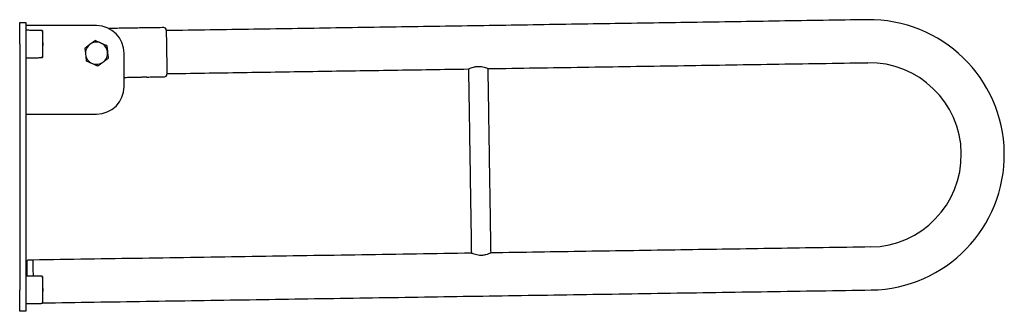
# Model space of a CAD drawing. Header units: millimetres. Extents: x 3935.015 to 3935.816, y 1853.044 to 1853.875.
# Tile 1 of 2: x 3935.015 to 3935.816, y 1853.044 to 1853.281. Entities that reach past the tile are written whole.
import ezdxf

# ---------------------------------------------------------------- set-up
doc = ezdxf.new("R2010")
doc.units = ezdxf.units.MM
doc.layers.add('SANINDUSA', color=3, linetype='Continuous')

msp = doc.modelspace()

# ---------------------------------------------------------------- linework, layer by layer
at = {"layer": 'SANINDUSA'}
for p, q in [((3935.01471, 1853.27874), (3935.01971, 1853.27874)), ((3935.01471, 1853.26144), (3935.01471, 1853.27874)), ((3935.01971, 1853.27874), (3935.01971, 1853.26144)), ((3935.07726, 1853.27624), (3935.01971, 1853.27624)), ((3935.03318, 1853.27206), (3935.03318, 1853.26144)), ((3935.01471, 1853.26144), (3935.01471, 1853.06104)), ((3935.01971, 1853.26144), (3935.01971, 1853.06104)), ((3935.03318, 1853.26144), (3935.03318, 1853.25042)), ((3935.09971, 1853.22669), (3935.09971, 1853.25379)), ((3935.01971, 1853.20424), (3935.07726, 1853.20424)), ((3935.03318, 1853.07206), (3935.03318, 1853.05512)), ((3935.01471, 1853.04374), (3935.01471, 1853.06104)), ((3935.01971, 1853.06104), (3935.01971, 1853.04374)), ((3935.03318, 1853.05512), (3935.03318, 1853.05042)), ((3935.01971, 1853.04374), (3935.01471, 1853.04374))]:
    msp.add_line(p, q, dxfattribs=at)
at = {"layer": 'SANINDUSA', "flags": 128}
for points in [[(3935.13397, 1853.27268), (3935.13397, 1853.27263), (3935.13398, 1853.27228), (3935.13399, 1853.27159), (3935.134, 1853.27057), (3935.13402, 1853.26924), (3935.13405, 1853.26762), (3935.13408, 1853.26576), (3935.13411, 1853.26368), (3935.13415, 1853.26142), (3935.13418, 1853.25903), (3935.13422, 1853.25656), (3935.13426, 1853.25405), (3935.1343, 1853.25155), (3935.13434, 1853.24912), (3935.13438, 1853.24679), (3935.13441, 1853.24461), (3935.13444, 1853.24264), (3935.13447, 1853.24089), (3935.13449, 1853.23942), (3935.13451, 1853.23824), (3935.13452, 1853.23738), (3935.13453, 1853.23686), (3935.13453, 1853.23668), (3935.13453, 1853.23668)], [(3935.11599, 1853.23439), (3935.11521, 1853.23438), (3935.11456, 1853.23437), (3935.11414, 1853.23436), (3935.11401, 1853.23436)], [(3935.11812, 1853.23442), (3935.11812, 1853.23442), (3935.11794, 1853.23442), (3935.11747, 1853.23441), (3935.11679, 1853.2344), (3935.11599, 1853.23439)], [(3935.0204, 1853.0845), (3935.0204, 1853.08434), (3935.02041, 1853.08383), (3935.02043, 1853.08298), (3935.02044, 1853.08181), (3935.02047, 1853.08034), (3935.02049, 1853.07861), (3935.02052, 1853.07664), (3935.02056, 1853.07449), (3935.02059, 1853.07247)], [(3935.02538, 1853.08546), (3935.02538, 1853.08542), (3935.02539, 1853.08509), (3935.0254, 1853.08441), (3935.02541, 1853.08339), (3935.02543, 1853.08206), (3935.02546, 1853.08044), (3935.02549, 1853.07857), (3935.02552, 1853.07648), (3935.02556, 1853.07422), (3935.02558, 1853.07238)]]:
    msp.add_lwpolyline(points, dxfattribs=at)
at = {"layer": 'SANINDUSA'}
for centre, radius, start, end in [((3935.70613, 1853.1711), 0.11, 270.89444, 90.89444), ((3935.03298, 1853.27204), 0.0002, 5.64653, 88.93504), ((3934.92371, 1853.26124), 0.11, 354.35347, 5.64653), ((3935.07726, 1853.25379), 0.02245, 0, 90), ((3935.13197, 1853.27264), 0.002, 0.89444, 90.89444), ((3935.07726, 1853.25379), 0.009, 66.47046, 126.47046), ((3935.07726, 1853.25379), 0.009, 6.47046, 66.47046), ((3935.07726, 1853.25379), 0.009, 126.47046, 186.47046), ((3935.07726, 1853.25379), 0.009, 306.47046, 6.47046), ((3935.03298, 1853.25044), 0.0002, 271.06496, 354.35347), ((3935.07726, 1853.25379), 0.009, 186.47046, 246.47046), ((3935.07726, 1853.25379), 0.009, 246.47046, 306.47046), ((3935.70613, 1853.1711), 0.075, 270.89444, 90.89444), ((3935.13253, 1853.23665), 0.002, 270.89444, 0.89444), ((3935.07726, 1853.22669), 0.02245, 270, 0), ((3935.15726, 1853.07002), 0.13763, 173.95799, 178.1533), ((3935.0214, 1853.0844), 0.001, 90.89444, 173.95799), ((3935.03298, 1853.07204), 0.0002, 5.64653, 88.93504), ((3934.92371, 1853.06124), 0.11, 354.35347, 5.64653), ((3935.03298, 1853.05044), 0.0002, 271.06496, 354.35347)]:
    msp.add_arc(centre, radius, start, end, dxfattribs=at)
for points in [[(3935.70441, 1853.28108), (3935.13398, 1853.27218)], [(3935.03298, 1853.27224), (3935.01971, 1853.27249)], [(3935.13194, 1853.27464), (3935.08714, 1853.27395)], [(3935.01971, 1853.24999), (3935.03298, 1853.25024)], [(3935.39599, 1853.24126), (3935.70496, 1853.24609)], [(3935.13453, 1853.23718), (3935.38, 1853.24101)], [(3935.38, 1853.24101), (3935.38234, 1853.09103)], [(3935.39834, 1853.09128), (3935.39599, 1853.24126)], [(3935.09971, 1853.23414), (3935.11397, 1853.23436)], [(3935.11814, 1853.23442), (3935.13256, 1853.23465)], [(3935.7073, 1853.0961), (3935.39834, 1853.09128)], [(3935.38234, 1853.09103), (3935.02538, 1853.08546)], [(3935.02538, 1853.08546), (3935.02138, 1853.0854)], [(3935.03298, 1853.07224), (3935.01971, 1853.07249)], [(3935.03319, 1853.05058), (3935.70784, 1853.06111)], [(3935.01971, 1853.04999), (3935.03298, 1853.05024)]]:
    msp.add_open_spline(points, degree=1, dxfattribs=at)
for points, knots in [([(3935.07609, 1853.26411), (3935.07541, 1853.26361), (3935.07404, 1853.2626), (3935.07262, 1853.26155), (3935.07191, 1853.26103)], [0, 0, 0, 0, 0.495457, 1, 1, 1, 1]), ([(3935.08085, 1853.26204), (3935.08074, 1853.26209), (3935.07988, 1853.26246), (3935.07827, 1853.26316), (3935.07682, 1853.2638), (3935.07609, 1853.26411)], [0, 0, 0, 0, 0.070089, 0.530785, 1, 1, 1, 1]), ([(3935.08562, 1853.25997), (3935.08484, 1853.2603), (3935.08328, 1853.26098), (3935.08167, 1853.26169), (3935.08085, 1853.26204)], [0, 0, 0, 0, 0.495458, 1, 1, 1, 1]), ([(3935.07191, 1853.26103), (3935.07181, 1853.26095), (3935.07106, 1853.2604), (3935.06965, 1853.25935), (3935.06837, 1853.25841), (3935.06773, 1853.25794)], [0, 0, 0, 0, 0.070091, 0.530786, 1, 1, 1, 1]), ([(3935.06773, 1853.25794), (3935.06787, 1853.25667), (3935.06807, 1853.25497), (3935.06827, 1853.25322), (3935.06832, 1853.25277)], [0, 0, 0, 0, 0.74592, 1, 1, 1, 1]), ([(3935.08562, 1853.25997), (3935.08576, 1853.2587), (3935.08595, 1853.25699), (3935.08615, 1853.25525), (3935.0862, 1853.2548)], [0, 0, 0, 0, 0.74592, 1, 1, 1, 1]), ([(3935.0862, 1853.2548), (3935.08635, 1853.25347), (3935.08655, 1853.25172), (3935.08674, 1853.25004), (3935.08679, 1853.24964)], [0, 0, 0, 0, 0.760802, 1, 1, 1, 1]), ([(3935.06832, 1853.25277), (3935.06847, 1853.25144), (3935.06867, 1853.2497), (3935.06886, 1853.24801), (3935.0689, 1853.24761)], [0, 0, 0, 0, 0.7608, 1, 1, 1, 1]), ([(3935.0689, 1853.24761), (3935.06968, 1853.24727), (3935.07124, 1853.24659), (3935.07285, 1853.24589), (3935.07367, 1853.24554)], [0, 0, 0, 0, 0.495457, 1, 1, 1, 1]), ([(3935.07843, 1853.24346), (3935.07911, 1853.24396), (3935.08048, 1853.24498), (3935.08189, 1853.24602), (3935.08261, 1853.24655)], [0, 0, 0, 0, 0.495458, 1, 1, 1, 1]), ([(3935.08261, 1853.24655), (3935.08271, 1853.24662), (3935.08346, 1853.24718), (3935.08487, 1853.24822), (3935.08615, 1853.24916), (3935.08679, 1853.24964)], [0, 0, 0, 0, 0.0700885, 0.530784, 1, 1, 1, 1]), ([(3935.07367, 1853.24554), (3935.07378, 1853.24549), (3935.07463, 1853.24512), (3935.07625, 1853.24441), (3935.0777, 1853.24378), (3935.07843, 1853.24346)], [0, 0, 0, 0, 0.07009, 0.530785, 1, 1, 1, 1]), ([(3935.38009, 1853.24106), (3935.38007, 1853.24105), (3935.37998, 1853.241), (3935.38064, 1853.24132), (3935.382, 1853.24189), (3935.3841, 1853.2426), (3935.38668, 1853.24308), (3935.38934, 1853.2431), (3935.39174, 1853.24273), (3935.39381, 1853.24214), (3935.39536, 1853.24154), (3935.39595, 1853.24128), (3935.39599, 1853.24127), (3935.39599, 1853.24126)], [0, 0, 0, 0, 0.037934, 0.134682, 0.234485, 0.342753, 0.453957, 0.555337, 0.649996, 0.750903, 0.861342, 0.970674, 1, 1, 1, 1]), ([(3935.39824, 1853.09123), (3935.39826, 1853.09125), (3935.39836, 1853.09129), (3935.39769, 1853.09098), (3935.39633, 1853.0904), (3935.39423, 1853.0897), (3935.39165, 1853.08921), (3935.38899, 1853.08919), (3935.3866, 1853.08956), (3935.38452, 1853.09015), (3935.38297, 1853.09075), (3935.38238, 1853.09101), (3935.38234, 1853.09103), (3935.38234, 1853.09103)], [0, 0, 0, 0, 0.038065, 0.134799, 0.234589, 0.342842, 0.454031, 0.555396, 0.650043, 0.750937, 0.861361, 0.970678, 1, 1, 1, 1])]:
    msp.add_open_spline(points, degree=3, knots=knots, dxfattribs=at)

doc.saveas('drawing.dxf')
